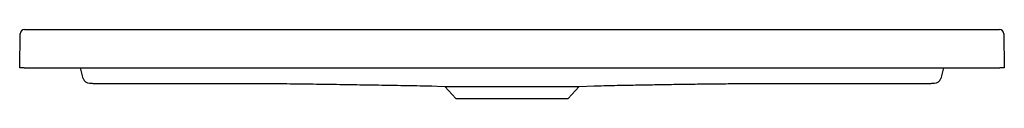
# Model space of a CAD drawing. Header units: millimetres. Extents: x 4165.001 to 4165.899, y 2655.706 to 2655.769.
import ezdxf

# ---------------------------------------------------------------- set-up
doc = ezdxf.new("R2010")
doc.units = ezdxf.units.MM
doc.layers.add('SANINDUSA', color=3, linetype='Continuous')

msp = doc.modelspace()

# ---------------------------------------------------------------- linework, layer by layer
at = {"layer": 'SANINDUSA'}
for p, q in [((4165.00503, 2655.76865), (4165.89505, 2655.76865)), ((4165.0006, 2655.73365), (4165.00103, 2655.76471)), ((4165.89905, 2655.76471), (4165.89948, 2655.73365)), ((4165.0046, 2655.73365), (4165.0006, 2655.73365)), ((4165.0046, 2655.73365), (4165.89548, 2655.73365)), ((4165.05868, 2655.72403), (4165.0561, 2655.73365)), ((4165.84397, 2655.73365), (4165.84139, 2655.72403)), ((4165.89948, 2655.73365), (4165.89548, 2655.73365)), ((4165.37496, 2655.71717), (4165.38858, 2655.7167)), ((4165.38858, 2655.7167), (4165.39862, 2655.70565)), ((4165.38858, 2655.7167), (4165.5115, 2655.7167)), ((4165.50145, 2655.70565), (4165.5115, 2655.7167)), ((4165.5115, 2655.7167), (4165.52506, 2655.71717)), ((4165.69353, 2655.71946), (4165.82897, 2655.71948)), ((4165.39862, 2655.70565), (4165.50145, 2655.70565))]:
    msp.add_line(p, q, dxfattribs=at)
at = {"layer": 'SANINDUSA', "flags": 128}
msp.add_lwpolyline([(4165.07111, 2655.71948), (4165.08311, 2655.71948), (4165.13111, 2655.71947), (4165.2043, 2655.71945)], dxfattribs=at)
at = {"layer": 'SANINDUSA'}
for centre, radius, start, end in [((4165.00503, 2655.76465), 0.004, 90, 179.2), ((4165.89505, 2655.76465), 0.004, 0.8, 90), ((4165.06448, 2655.72558), 0.006, 195.00219, 269.95187), ((4165.8356, 2655.72558), 0.006, 270.04814, 344.99781)]:
    msp.add_arc(centre, radius, start, end, dxfattribs=at)
for points, knots in [([(4165.06447, 2655.71958), (4165.06447, 2655.71958), (4165.06451, 2655.71957), (4165.06464, 2655.71956), (4165.06469, 2655.71956), (4165.06481, 2655.71955), (4165.06488, 2655.71955), (4165.06512, 2655.71954), (4165.06532, 2655.71953), (4165.06579, 2655.71952), (4165.06607, 2655.71952), (4165.06668, 2655.71951), (4165.06702, 2655.7195), (4165.06774, 2655.7195), (4165.06813, 2655.71949), (4165.06874, 2655.71949), (4165.06895, 2655.71949), (4165.06937, 2655.71949), (4165.06958, 2655.71948), (4165.07023, 2655.71948), (4165.07067, 2655.71948), (4165.07111, 2655.71948)], [0, 0, 0, 0, 0.125, 0.125, 0.1875, 0.1875, 0.25, 0.25, 0.375, 0.375, 0.5, 0.5, 0.625, 0.625, 0.75, 0.75, 0.8125, 0.8125, 0.875, 0.875, 1, 1, 1, 1]), ([(4165.2043, 2655.71945), (4165.20686, 2655.71945), (4165.21308, 2655.71944), (4165.22348, 2655.71939), (4165.23528, 2655.71931), (4165.24722, 2655.71919), (4165.25924, 2655.71905), (4165.27131, 2655.71889), (4165.28343, 2655.71871), (4165.29569, 2655.71853), (4165.30772, 2655.71833), (4165.3195, 2655.71814), (4165.33098, 2655.71794), (4165.34257, 2655.71775), (4165.35428, 2655.71755), (4165.36564, 2655.71736), (4165.37323, 2655.71723), (4165.37677, 2655.71717)], [0, 0, 0, 0, 0.062944, 0.152926, 0.239193, 0.321857, 0.401049, 0.475588, 0.547076, 0.615693, 0.68164, 0.73947, 0.795472, 0.849858, 0.902856, 0.954713, 1, 1, 1, 1]), ([(4165.52506, 2655.71717), (4165.52506, 2655.71717), (4165.54086, 2655.71762), (4165.55664, 2655.7179), (4165.57256, 2655.71819), (4165.58808, 2655.71845), (4165.60376, 2655.71869), (4165.6196, 2655.71891), (4165.63549, 2655.7191), (4165.65145, 2655.71925), (4165.66746, 2655.71937), (4165.68156, 2655.71944), (4165.69016, 2655.71944), (4165.69353, 2655.71945)], [0.0391612, 0.0391612, 0.0391612, 0.0391612, 0.112735, 0.1988602, 0.2792934, 0.3629612, 0.4499924, 0.5405014, 0.6345894, 0.7305682, 0.830162, 0.9334386, 1, 1, 1, 1]), ([(4165.82897, 2655.71948), (4165.82941, 2655.71948), (4165.82985, 2655.71948), (4165.83072, 2655.71949), (4165.83114, 2655.71949), (4165.83175, 2655.71949), (4165.83195, 2655.71949), (4165.83233, 2655.7195), (4165.83252, 2655.7195), (4165.83307, 2655.7195), (4165.8334, 2655.71951), (4165.83386, 2655.71951), (4165.83401, 2655.71952), (4165.83428, 2655.71952), (4165.83441, 2655.71952), (4165.83476, 2655.71953), (4165.83496, 2655.71954), (4165.8352, 2655.71955), (4165.83527, 2655.71955), (4165.83539, 2655.71956), (4165.83544, 2655.71956), (4165.83556, 2655.71957), (4165.8356, 2655.71958), (4165.8356, 2655.71958)], [0, 0, 0, 0, 0.125, 0.125, 0.25, 0.25, 0.3125, 0.3125, 0.375, 0.375, 0.5, 0.5, 0.5625, 0.5625, 0.625, 0.625, 0.75, 0.75, 0.8125, 0.8125, 0.875, 0.875, 1, 1, 1, 1])]:
    msp.add_open_spline(points, degree=3, knots=knots, dxfattribs=at)

doc.saveas('drawing.dxf')
